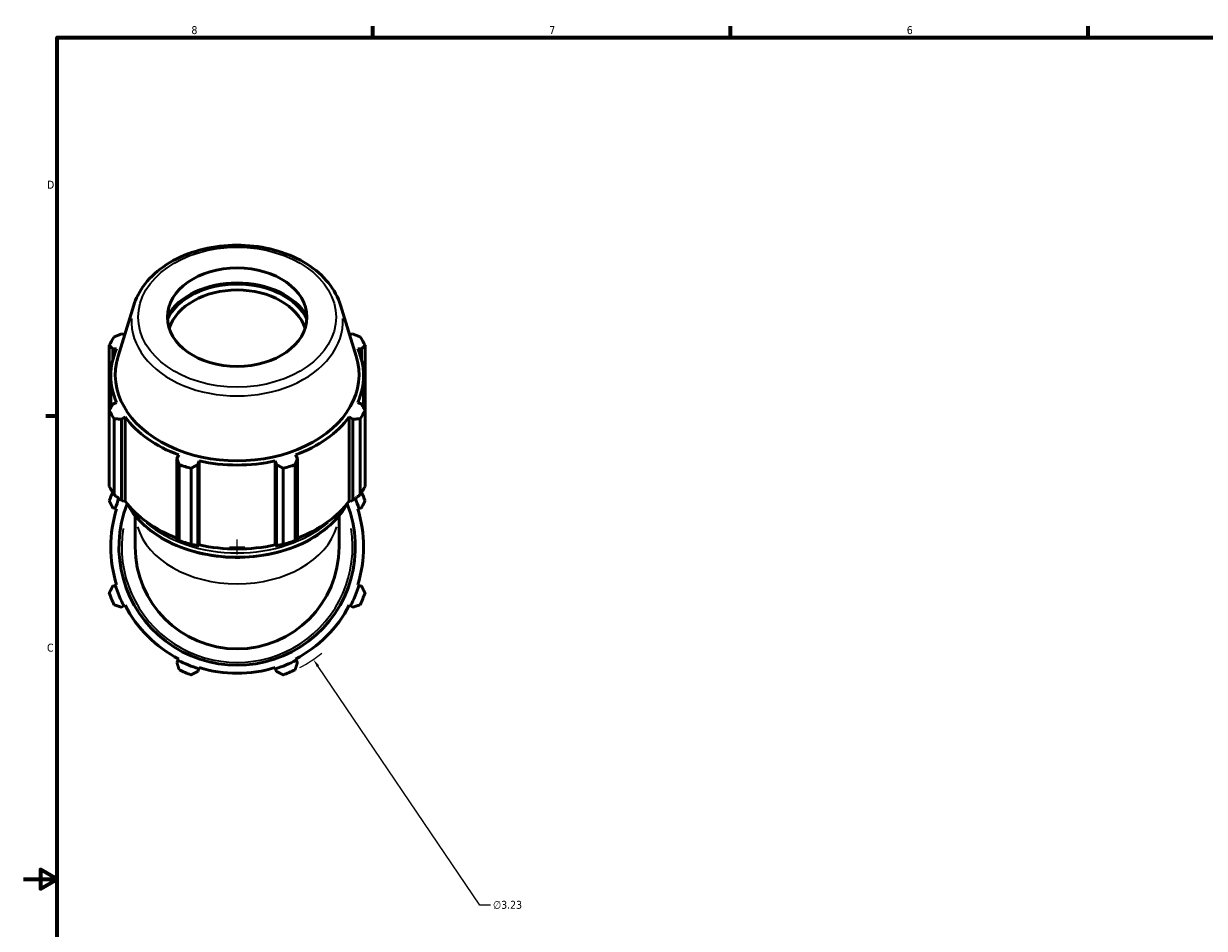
# Model space of a CAD drawing. Header units: inches. Extents: x 0.1 to 55.5, y -17.4 to 41.4.
# Tile 3 of 9: x 0.1 to 14.1, y 10.4 to 21.2. Entities that reach past the tile are written whole.
import ezdxf

# ---------------------------------------------------------------- set-up
doc = ezdxf.new("R2010")
doc.units = ezdxf.units.IN
doc.header["$MEASUREMENT"] = 0
for name, color, linetype, lineweight in [('Border (ANSI)', 7, 'Continuous', 70), ('Dimension (ANSI)', 7, 'Continuous', 25), ('Visible (ANSI)', 7, 'Continuous', 50), ('Visible Narrow (ANSI)', 7, 'Continuous', 35)]:
    doc.layers.add(name, color=color, linetype=linetype, lineweight=lineweight)
doc.styles.add('Note Text (ANSI)', font='tahoma.ttf')
doc.dimstyles.new('Default (ANSI)', dxfattribs={"dimtxt": 0.094488, "dimasz": 0.098425, "dimexe": 0.125, "dimexo": 0.0625, "dimgap": 0.031496, "dimtad": 0, "dimtih": 1, "dimtoh": 1, "dimrnd": 1e-08, "dimzin": 4, "dimdsep": 46, "dimtxsty": 'Note Text (ANSI)', "dimcen": 0.09, "dimdle": 0.393701, "dimclrd": 256, "dimclre": 256, "dimclrt": 5, "dimadec": 0, "dimazin": 1, "dimtfac": 1, "dimtofl": 0, "dimtmove": 0, "dimatfit": 3, "dimfxl": 1, "dimtolj": 1, "dimtzin": 4, "dimlwd": -1, "dimlwe": -1, "dimarcsym": 0})

# ---------------------------------------------------------------- blocks, each defined once
blk = doc.blocks.new('Borders Default Border')
at = {"layer": 'Border (ANSI)'}
for p, q in [((4.25, 21), (4.25, 21.134)), ((8.5, 21), (8.5, 21.134)), ((12.75, 21), (12.75, 21.134)), ((0.5, 16.5), (0.366, 16.5))]:
    blk.add_line(p, q, dxfattribs=at)
at = {"layer": 'Border (ANSI)', "flags": 128}
for points in [[(0.5, 1), (0.5, 21), (33.5, 21), (33.5, 1), (0.5, 1)], [(0.1, 11), (0.5, 11), (0.3, 11.115), (0.3, 10.885), (0.5, 11)]]:
    blk.add_lwpolyline(points, dxfattribs=at)
at = {"layer": 'Border (ANSI)', "color": 5, "true_color": 0x0000ff, "char_height": 0.0945, "attachment_point": 7, "style": 'Note Text (ANSI)'}
for s, insert in [('8', (2.094, 21.038)), ('7', (6.346, 21.04)), ('6', (10.595, 21.038)), ('D', (0.378, 19.203)), ('C', (0.378, 13.701))]:
    blk.add_mtext(s, dxfattribs=dict(at, insert=insert))
blk = doc.blocks.new('*D9')
at = {"layer": 'Defpoints', "color": 0, "transparency": 16777216}
for p in [(1.732, 16.284), (3.543, 13.61)]:
    blk.add_point(p, dxfattribs=at)
at = {"layer": 'Dimension (ANSI)', "transparency": 16777216}
for p, q in [((2.637, 14.857), (2.637, 15.037)), ((2.547, 14.947), (2.727, 14.947)), ((5.521, 10.691), (3.599, 13.528)), ((5.647, 10.691), (5.521, 10.691))]:
    blk.add_line(p, q, dxfattribs=at)
blk.add_arc((2.637, 14.947), 1.615, 297.4253, 308.5536, dxfattribs=at)
blk.add_solid([(3.612, 13.538), (3.585, 13.519), (3.543, 13.61)], dxfattribs=at)
at = {"layer": 'Dimension (ANSI)', "color": 5, "transparency": 16777216, "insert": (5.678, 10.742), "char_height": 0.0945, "attachment_point": 1, "style": 'Note Text (ANSI)'}
blk.add_mtext('\\A1;∅3.23', dxfattribs=at)

msp = doc.modelspace()

# ---------------------------------------------------------------- linework, layer by layer
at = {"layer": 'Visible (ANSI)'}
for p, q in [((1.4091, 17.8189), (1.2223, 17.2117)), ((3.8658, 17.8189), (4.0526, 17.2117)), ((1.3025, 17.4724), (1.2622, 17.4767)), ((4.0126, 17.4767), (3.9724, 17.4724)), ((1.1178, 17.3424), (1.1178, 16.569)), ((1.1588, 17.3002), (1.205, 17.301)), ((1.1588, 17.168), (1.1588, 17.3002)), ((4.0699, 17.301), (4.1161, 17.3002)), ((4.1161, 17.3002), (4.1161, 17.168)), ((4.157, 16.569), (4.157, 17.3424)), ((1.1355, 16.6), (1.1355, 16.9817)), ((4.1394, 16.6), (4.1394, 16.9817)), ((1.1178, 15.666), (1.1178, 16.569)), ((1.205, 16.6623), (1.1588, 16.6409)), ((4.1161, 16.6409), (4.0699, 16.6623)), ((4.157, 16.569), (4.157, 15.666)), ((1.1762, 16.4693), (1.1762, 15.5663)), ((1.2622, 16.4643), (1.3052, 16.4913)), ((1.2622, 15.5007), (1.2622, 16.4643)), ((1.3052, 15.4937), (1.3052, 16.4913)), ((3.9697, 16.4913), (4.0126, 16.4643)), ((3.9697, 15.4937), (3.9697, 16.4913)), ((4.0126, 16.4643), (4.0126, 15.5007)), ((4.0986, 15.5663), (4.0986, 16.4693)), ((1.9439, 16.0396), (1.9215, 15.9981)), ((1.9215, 15.9981), (1.9215, 15.0345)), ((3.3533, 15.9981), (3.3309, 16.0396)), ((3.3533, 15.0345), (3.3533, 15.9981)), ((1.9496, 15.0194), (1.9496, 15.9225)), ((2.0906, 15.8812), (2.0906, 14.9781)), ((2.1712, 15.925), (2.1858, 15.9688)), ((2.1712, 14.9614), (2.1712, 15.925)), ((2.1858, 14.9712), (2.1858, 15.9688)), ((3.0891, 15.9688), (3.1036, 15.925)), ((3.0891, 14.9712), (3.0891, 15.9688)), ((3.1036, 15.925), (3.1036, 14.9614)), ((3.1843, 14.9781), (3.1843, 15.8812)), ((3.3253, 15.9225), (3.3253, 15.0194)), ((1.2909, 15.4884), (1.2622, 15.5007)), ((1.3052, 15.4937), (1.2909, 15.4884)), ((3.984, 15.4884), (3.9697, 15.4937)), ((4.0126, 15.5007), (3.984, 15.4884)), ((1.1588, 15.4131), (1.1896, 15.4034)), ((1.1896, 15.4034), (1.205, 15.3986)), ((1.4262, 15.3165), (1.4262, 14.9469)), ((3.8487, 14.9469), (3.8487, 15.3165)), ((4.0699, 15.3986), (4.0853, 15.4034)), ((4.0853, 15.4034), (4.1161, 15.4131)), ((2.1809, 14.9603), (2.1712, 14.9614)), ((2.1858, 14.9712), (2.1809, 14.9603)), ((3.0939, 14.9603), (3.0891, 14.9712)), ((3.1036, 14.9614), (3.0939, 14.9603)), ((1.1896, 14.4904), (1.1588, 14.4807)), ((1.205, 14.4953), (1.1896, 14.4904)), ((4.0853, 14.4904), (4.0699, 14.4953)), ((4.1161, 14.4807), (4.0853, 14.4904)), ((1.2622, 14.231), (1.2909, 14.246)), ((1.2909, 14.246), (1.3052, 14.2534)), ((3.9697, 14.2534), (3.984, 14.246)), ((3.984, 14.246), (4.0126, 14.231)), ((1.9439, 13.6147), (1.9364, 13.6004)), ((3.3384, 13.6004), (3.3309, 13.6147)), ((1.9364, 13.6004), (1.9215, 13.5717)), ((2.1712, 13.4683), (2.1809, 13.4991)), ((2.1809, 13.4991), (2.1858, 13.5145)), ((3.0891, 13.5145), (3.0939, 13.4991)), ((3.0939, 13.4991), (3.1036, 13.4683)), ((3.3533, 13.5717), (3.3384, 13.6004))]:
    msp.add_line(p, q, dxfattribs=at)
for radius, start, end in [(1.615, 156.35578, 160.20802), (1.615, 19.79198, 23.64422), (1.5181, 157.70273, 162.5), (1.405, 158.61648, 21.38352), (1.5181, 17.5, 22.29727), (1.5019, 162.5, 197.5), (1.5019, 342.5, 17.5), (1.2112, 180, 0), (1.5181, 197.5, 207.5), (1.5181, 332.5, 342.5), (1.615, 199.79198, 205.20802), (1.615, 334.79198, 340.20802), (1.5019, 207.5, 242.5), (1.5019, 297.5, 332.5), (1.5181, 242.5, 252.5), (1.615, 244.79198, 250.20802), (1.5019, 252.5, 287.5), (1.5181, 287.5, 297.5), (1.615, 289.79198, 295.20802)]:
    msp.add_arc((2.6374, 14.9469), radius, start, end, dxfattribs=at)
msp.add_ellipse((2.6374, 17.6764), major_axis=(-0.8287, 0), ratio=0.7071068, dxfattribs=at)
for centre, major_axis, start_param, end_param in [((2.6374, 17.4489), (-0.8971, 0), 3.5354308, 5.8893471), ((2.6374, 17.4489), (0.8785, 0), 0.3397944, 2.8017983), ((2.6374, 17.4138), (-0.8287, 0), 3.367581, 6.057197), ((2.6374, 16.9557), (-1.615, 0), 5.8432224, 5.93775), ((2.6374, 16.9557), (1.615, 0), 0.3454353, 0.4399629), ((2.6374, 16.9817), (-1.5019, 0), 5.9777527, 6.5886179), ((2.6374, 16.9817), (1.5019, 0), 5.9777527, 6.5886179), ((2.6374, 16.994), (-1.4482, 0), 6.0689947, 9.6389685), ((2.6374, 16.9557), (-1.615, 0), 0.3454353, 0.4399629), ((2.6374, 16.9557), (1.615, 0), 5.8432224, 5.93775), ((2.6374, 16.9817), (1.5019, 0), 3.6215582, 4.2324234), ((2.6374, 16.9817), (1.5019, 0), 5.1923545, 5.8032198), ((2.6374, 16.9557), (1.615, 0), 4.2724261, 4.3669537), ((2.6374, 16.9817), (1.5019, 0), 4.4069564, 5.0178216), ((2.6374, 16.9557), (1.615, 0), 5.0578243, 5.1523519), ((2.6374, 16.0526), (-1.615, 0), 0.3454353, 0.4399629), ((2.6374, 16.0526), (1.615, 0), 5.8432224, 5.93775), ((2.6374, 15.9841), (-1.502, 0), 0.4799655, 1.0739634), ((2.6374, 15.9841), (-1.502, 0), 2.0676292, 2.6616271), ((2.6374, 16.0526), (-1.615, 0), 1.1308334, 1.225361), ((2.6374, 16.0526), (-1.615, 0), 1.9162316, 2.0107592), ((2.6374, 15.9841), (-1.5019, 0), 1.2653637, 1.8762289)]:
    msp.add_ellipse(centre, major_axis=major_axis, ratio=0.7071068, start_param=start_param, end_param=end_param, dxfattribs=at)
for points, knots in [([(3.8658, 17.8189), (3.837, 17.9125), (3.7881, 18.0018), (3.6544, 18.1672), (3.5681, 18.2425), (3.3665, 18.3707), (3.2506, 18.4231), (3.0019, 18.4988), (2.8691, 18.522), (2.6001, 18.537), (2.464, 18.5288), (2.202, 18.4817), (2.0761, 18.4428), (1.8472, 18.3375), (1.7441, 18.2712), (1.5728, 18.1172), (1.504, 18.0298), (1.4371, 17.8975), (1.4213, 17.8586), (1.4091, 17.8189)], [0.2141906, 0.2141906, 0.2141906, 0.2141906, 0.5195789, 0.5195789, 0.8381267, 0.8381267, 1.1642965, 1.1642965, 1.492035, 1.492035, 1.8197261, 1.8197261, 2.1474744, 2.1474744, 2.4748293, 2.4748293, 2.7979743, 2.7979743, 2.9274021, 2.9274021, 2.9274021, 2.9274021]), ([(1.3235, 15.4696), (1.3687, 15.3844), (1.43, 15.304), (1.5939, 15.1446), (1.7022, 15.0688), (1.9469, 14.945), (2.0835, 14.8972), (2.3707, 14.8348), (2.5213, 14.8201), (2.8214, 14.8252), (2.9708, 14.8451), (3.2536, 14.9174), (3.3869, 14.9698), (3.6236, 15.1024), (3.7271, 15.1825), (3.8672, 15.3341), (3.9146, 15.4003), (3.9513, 15.4696)], [3.5002283, 3.5002283, 3.5002283, 3.5002283, 3.7705233, 3.7705233, 4.0914098, 4.0914098, 4.4139715, 4.4139715, 4.7367085, 4.7367085, 5.0594079, 5.0594079, 5.3821496, 5.3821496, 5.7046029, 5.7046029, 5.9245497, 5.9245497, 5.9245497, 5.9245497])]:
    msp.add_open_spline(points, degree=3, knots=knots, dxfattribs=at)
for points, weights in [([(1.1762, 17.4421), (1.2201, 17.4599), (1.2622, 17.4767)], [2.72970964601, 2.7638150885, 2.7960622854]), ([(4.0126, 17.4767), (4.0548, 17.4599), (4.0986, 17.4421)], [2.80802157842, 2.7756364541, 2.74138513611]), ([(1.1588, 17.3002), (1.1387, 17.321), (1.1178, 17.3424)], [2.7960622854, 2.7638150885, 2.72970964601]), ([(4.157, 17.3424), (4.1361, 17.321), (4.1161, 17.3002)], [2.74138513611, 2.7756364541, 2.80802157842]), ([(1.1178, 16.569), (1.1387, 16.6058), (1.1588, 16.6409)], [2.72970964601, 2.7638150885, 2.7960622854]), ([(4.1161, 16.6409), (4.1361, 16.6058), (4.157, 16.569)], [2.80802157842, 2.7756364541, 2.74138513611]), ([(1.2622, 16.4643), (1.2201, 16.4669), (1.1762, 16.4693)], [2.7960622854, 2.7638150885, 2.72970964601]), ([(4.0986, 16.4693), (4.0548, 16.4669), (4.0126, 16.4643)], [2.74138513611, 2.7756364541, 2.80802157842]), ([(1.9496, 15.9225), (1.9353, 15.9612), (1.9215, 15.9981)], [2.72970964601, 2.7638150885, 2.7960622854]), ([(3.3533, 15.9981), (3.3396, 15.9612), (3.3253, 15.9225)], [2.80802157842, 2.7756364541, 2.74138513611]), ([(2.1712, 15.925), (2.1317, 15.9037), (2.0906, 15.8812)], [2.7960622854, 2.7638150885, 2.72970964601]), ([(3.1843, 15.8812), (3.1431, 15.9037), (3.1036, 15.925)], [2.74138513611, 2.7756364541, 2.80802157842]), ([(1.1178, 15.4938), (1.1387, 15.4526), (1.1588, 15.4131)], [1.01523764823, 1.01086526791, 1.00569007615]), ([(1.2622, 15.5007), (1.2201, 15.5324), (1.1762, 15.5663)], [1.00826646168, 1.01336802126, 1.01766396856]), ([(4.0986, 15.5663), (4.0548, 15.5324), (4.0126, 15.5007)], [1.01766396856, 1.01336802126, 1.00826646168]), ([(4.1161, 15.4131), (4.1361, 15.4526), (4.157, 15.4938)], [1.00569007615, 1.01086526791, 1.01523764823]), ([(1.9496, 15.0194), (1.9353, 15.0267), (1.9215, 15.0345)], [1.02313571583, 1.01894715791, 1.01394735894]), ([(3.3533, 15.0345), (3.3396, 15.0267), (3.3253, 15.0194)], [1.01394735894, 1.01894715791, 1.02313571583]), ([(2.1712, 14.9614), (2.1317, 14.9691), (2.0906, 14.9781)], [1.00949554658, 1.01457524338, 1.01884810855]), ([(3.1843, 14.9781), (3.1431, 14.9691), (3.1036, 14.9614)], [1.01884810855, 1.01457524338, 1.00949554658]), ([(1.1588, 14.4807), (1.1387, 14.4412), (1.1178, 14.4001)], [1.00569007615, 1.01086526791, 1.01523764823]), ([(4.157, 14.4001), (4.1361, 14.4412), (4.1161, 14.4807)], [1.01523764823, 1.01086526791, 1.00569007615]), ([(1.1762, 14.2591), (1.2201, 14.2448), (1.2622, 14.231)], [1.01523764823, 1.01086526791, 1.00569007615]), ([(4.0126, 14.231), (4.0548, 14.2448), (4.0986, 14.2591)], [1.00569007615, 1.01086526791, 1.01523764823]), ([(1.9215, 13.5717), (1.9353, 13.5296), (1.9496, 13.4857)], [1.00569007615, 1.01086526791, 1.01523764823]), ([(3.3253, 13.4857), (3.3396, 13.5296), (3.3533, 13.5717)], [1.01523764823, 1.01086526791, 1.00569007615]), ([(2.0906, 13.4273), (2.1317, 13.4482), (2.1712, 13.4683)], [1.01523764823, 1.01086526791, 1.00569007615]), ([(3.1036, 13.4683), (3.1431, 13.4482), (3.1843, 13.4273)], [1.00569007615, 1.01086526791, 1.01523764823])]:
    msp.add_rational_spline(points, weights, degree=2, dxfattribs=at)
at = {"layer": 'Visible Narrow (ANSI)'}
msp.add_arc((2.6374, 14.9469), 1.3719, 170.75332, 9.24668, dxfattribs=at)
msp.add_ellipse((2.6374, 17.6764), major_axis=(1.176, 0), ratio=0.7071068, dxfattribs=at)
for centre, major_axis, start_param, end_param in [((2.6374, 17.6299), (-1.2571, 0), 6.2474934, 9.4604698), ((2.6374, 15.8256), (1.4051, 0), 3.6372259, 5.7875521), ((2.6374, 15.3641), (-1.2112, 0), 0.2097916, 2.9318011), ((2.6374, 15.8697), (1.405, 0), 3.8356771, 5.5891008)]:
    msp.add_ellipse(centre, major_axis=major_axis, ratio=0.7071068, start_param=start_param, end_param=end_param, dxfattribs=at)

# ---------------------------------------------------------------- block references
msp.add_blockref('Borders Default Border', (0, 0))

# ---------------------------------------------------------------- dimensions: what is measured, and where the dimension line sits
at = {"layer": 'Dimension (ANSI)'}
dim = msp.add_diameter_dim_2p(p1=(1.7315, 16.2839), p2=(3.5433, 13.6099), dimstyle='Default (ANSI)', override={"dimgap": 0.031496, "dimdec": 2, "dimlfac": 1, "dimtol": 0, "dimlim": 0, "dimtp": 0, "dimtm": 0, "dimtdec": 2}, dxfattribs=at)
dim.commit()
dim.dimension.update_dxf_attribs({"geometry": '*D9', "text_midpoint": (5.8496, 10.691), "dimtype": 163})

doc.saveas('drawing.dxf')
